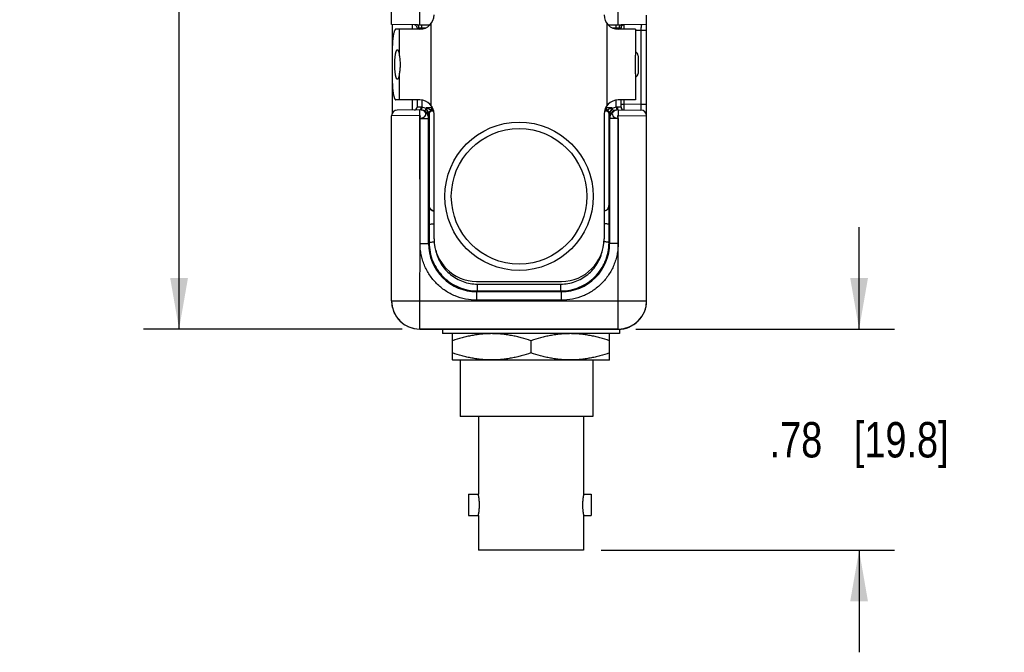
# Model space of a CAD drawing. Header units: inches. Extents: x 0 to 22, y 0 to 17.
# Tile 20 of 23: x 14.2 to 17.7, y 10.6 to 12.9. Entities that reach past the tile are written whole.
import ezdxf

# ---------------------------------------------------------------- set-up
doc = ezdxf.new("R2010")
doc.units = ezdxf.units.IN
doc.header["$LTSCALE"] = 1.21
doc.header["$MEASUREMENT"] = 0
doc.layers.get('0').update_dxf_attribs({"linetype": 'CONTINUOUS'})
for name, color, linetype in [('02___PRT_ALL_AXES', 7, 'CONTINUOUS'), ('DIMENSIONS', 7, 'CONTINUOUS'), ('FEATURES', 7, 'CONTINUOUS')]:
    doc.layers.add(name, color=color, linetype=linetype)
doc.styles.get("Standard").update_dxf_attribs({"font": 'txt', "width": 0.8})
doc.dimstyles.new('DIMSTYLE_1', dxfattribs={"dimtxt": 0.125, "dimasz": 0.18, "dimexe": 0.125, "dimexo": 0.0625, "dimgap": 0.0625, "dimtad": 0, "dimtih": 1, "dimtoh": 1, "dimzin": 4, "dimdsep": 46, "dimtxsty": 'STANDARD', "dimblk": '_FILLED', "dimblk1": '_FILLED', "dimblk2": '_FILLED', "dimcen": 0.09, "dimadec": 0, "dimazin": 0, "dimtp": 0.001, "dimtm": 0.001, "dimtfac": 1, "dimtofl": 0, "dimtmove": 0, "dimatfit": 3, "dimldrblk": '_FILLED', "dimfxl": 1, "dimtolj": 1, "dimtzin": 4, "dimarcsym": 0})

# ---------------------------------------------------------------- blocks, each defined once
blk = doc.blocks.new('_FILLED')
at = {"color": 0, "linetype": 'BYBLOCK'}
blk.add_solid([(0, 0), (-1, 0.174), (-1, -0.174)], dxfattribs=at)
blk = doc.blocks.new('*D3')
at = {"layer": 'DIMENSIONS', "color": 2, "linetype": 'CONTINUOUS'}
for p, q in [((15.5613, 14.557), (14.6585, 14.557)), ((14.7835, 14.557), (14.7835, 13.2906)), ((14.7835, 11.7743), (14.7835, 13.0406)), ((15.571, 11.7743), (14.6585, 11.7743))]:
    blk.add_line(p, q, dxfattribs=at)
at = {"layer": 'DIMENSIONS', "color": 2, "linetype": 'CONTINUOUS', "xscale": 0.18, "yscale": 0.18, "zscale": 0.18}
for p, rotation in [((14.7835, 14.557), 90), ((14.7835, 11.7743), 270)]:
    blk.add_blockref('_FILLED', p, dxfattribs=dict(at, rotation=rotation))
at = {"layer": 'DIMENSIONS', "color": 2, "linetype": 'CONTINUOUS', "insert": (14.7835, 13.2281), "char_height": 0.125, "width": 1.125, "attachment_point": 2, "line_spacing_factor": 0.9}
blk.add_mtext('2.78{\\Ftxt.shx;\\W1.000000;\\H0.125000; }[70.7]', dxfattribs=at)
blk = doc.blocks.new('*D12')
at = {"layer": 'DIMENSIONS', "color": 2, "linetype": 'CONTINUOUS'}
for p, q in [((17.1835, 11.7743), (17.1835, 12.1343)), ((16.396, 11.7743), (17.3085, 11.7743)), ((16.2738, 10.994), (17.3085, 10.994)), ((17.1835, 10.994), (17.1835, 10.634))]:
    blk.add_line(p, q, dxfattribs=at)
at = {"layer": 'DIMENSIONS', "color": 2, "linetype": 'CONTINUOUS', "xscale": 0.18, "yscale": 0.18, "zscale": 0.18}
for p, rotation in [((17.1835, 11.7743), 270), ((17.1835, 10.994), 90)]:
    blk.add_blockref('_FILLED', p, dxfattribs=dict(at, rotation=rotation))
at = {"layer": 'DIMENSIONS', "color": 2, "linetype": 'CONTINUOUS', "insert": (17.1835, 11.4466), "char_height": 0.125, "width": 1.025, "attachment_point": 2, "line_spacing_factor": 0.9}
blk.add_mtext('.78{\\Ftxt.shx;\\W1.000000;\\H0.125000; }[19.8]', dxfattribs=at)

msp = doc.modelspace()

# ---------------------------------------------------------------- linework, layer by layer
at = {"color": 7, "linetype": 'CONTINUOUS'}
for p, q in [((15.5335, 12.8488), (15.5335, 14.53)), ((15.6335, 12.848), (15.6335, 12.9079)), ((16.3335, 12.848), (16.3335, 12.9079)), ((16.4335, 11.8742), (16.4335, 12.8821)), ((15.6235, 12.848), (15.5335, 12.8488)), ((15.6235, 12.848), (15.6692, 12.848)), ((15.6235, 12.8381), (15.6235, 12.833)), ((15.6235, 12.8381), (15.6298, 12.838)), ((15.6298, 12.838), (15.6552, 12.838)), ((15.6405, 12.8335), (15.6405, 12.848)), ((16.2979, 12.848), (16.3435, 12.848)), ((16.3118, 12.838), (16.3372, 12.838)), ((16.3265, 12.8335), (16.3265, 12.848)), ((16.3372, 12.838), (16.3435, 12.8381)), ((16.4335, 12.8488), (16.3435, 12.848)), ((16.3435, 12.833), (16.3435, 12.8381)), ((16.3534, 12.8481), (16.3535, 12.833)), ((16.4135, 12.8286), (16.3949, 12.8284)), ((16.4335, 12.8286), (16.4135, 12.8286)), ((16.4135, 12.8286), (16.4135, 12.5674)), ((16.4035, 12.7392), (16.4035, 12.6768)), ((15.6235, 12.583), (15.6235, 12.5579)), ((15.6405, 12.5824), (15.6405, 12.5577)), ((16.3265, 12.5577), (16.3265, 12.5824)), ((16.3435, 12.5579), (16.3435, 12.583)), ((16.3535, 12.583), (16.3535, 12.5679)), ((15.6349, 12.5481), (15.5533, 12.5474)), ((15.6367, 12.5581), (15.6235, 12.5579)), ((15.6335, 12.5281), (15.6333, 12.5481)), ((15.6367, 12.548), (15.6349, 12.5481)), ((15.6405, 12.5577), (15.6391, 12.5478)), ((15.6551, 12.5525), (15.65, 12.5439)), ((15.6551, 12.5525), (15.6551, 12.5554)), ((15.6755, 12.5554), (15.6551, 12.5554)), ((15.6771, 12.5444), (15.6751, 12.5464)), ((15.6753, 12.5464), (15.6755, 12.5554)), ((15.6755, 12.5596), (15.6755, 12.5554)), ((15.6782, 12.5554), (15.6755, 12.5554)), ((16.2916, 12.5554), (16.2889, 12.5554)), ((16.2919, 12.5464), (16.29, 12.5444)), ((16.2916, 12.5554), (16.2916, 12.5596)), ((16.3119, 12.5554), (16.2916, 12.5554)), ((16.2918, 12.5464), (16.2916, 12.5554)), ((16.3119, 12.5554), (16.3119, 12.5525)), ((16.3119, 12.5525), (16.317, 12.5439)), ((16.3265, 12.5577), (16.328, 12.5478)), ((16.3435, 12.5579), (16.3304, 12.5581)), ((16.3322, 12.5481), (16.4137, 12.5474)), ((16.3337, 12.5481), (16.3335, 12.5281)), ((16.3435, 12.5679), (16.3535, 12.5679)), ((16.3535, 12.5679), (16.3534, 12.5479)), ((16.4135, 12.5674), (16.3535, 12.5679)), ((16.4335, 12.5674), (16.4135, 12.5674)), ((16.4135, 12.5674), (16.4137, 12.5474)), ((15.6335, 12.5281), (15.5335, 12.5274)), ((15.5335, 11.8742), (15.5335, 12.5274)), ((15.6339, 12.0765), (15.6335, 12.5281)), ((15.6339, 12.0765), (15.634, 12.5181)), ((15.634, 12.5181), (15.664, 12.5181)), ((15.664, 12.0765), (15.664, 12.5181)), ((15.6651, 12.5181), (15.664, 12.5181)), ((15.6668, 12.5347), (15.6651, 12.5364)), ((15.6651, 12.5181), (15.6651, 12.5364)), ((15.6668, 12.2106), (15.6668, 12.5347)), ((15.6835, 12.093), (15.6835, 12.533)), ((16.2835, 12.533), (16.2835, 12.093)), ((16.3019, 12.5364), (16.3003, 12.5347)), ((16.3003, 12.5347), (16.3003, 12.2106)), ((16.3019, 12.5364), (16.3019, 12.5181)), ((16.303, 12.5181), (16.3019, 12.5181)), ((16.333, 12.5181), (16.303, 12.5181)), ((16.303, 12.5181), (16.303, 12.0765)), ((16.333, 12.5181), (16.3331, 12.0765)), ((16.3331, 12.0765), (16.3335, 12.5281)), ((16.3335, 12.5281), (16.4335, 12.5274)), ((15.6668, 12.2106), (15.6659, 12.2098)), ((15.6659, 12.2098), (15.6659, 12.1439)), ((16.3012, 12.2098), (16.3003, 12.2106)), ((16.3012, 12.1439), (16.3012, 12.2098)), ((15.6659, 12.1439), (15.6661, 12.0786)), ((16.3009, 12.0786), (16.3012, 12.1439)), ((15.6335, 11.8742), (15.6339, 12.0765)), ((15.634, 12.0765), (15.664, 12.0765)), ((15.664, 12.0765), (15.6661, 12.0786)), ((16.3009, 12.0786), (16.303, 12.0765)), ((16.333, 12.0765), (16.303, 12.0765)), ((16.3335, 11.8742), (16.3331, 12.0765)), ((15.8335, 11.943), (16.1335, 11.943)), ((15.8366, 11.9332), (16.1304, 11.9332)), ((15.8366, 11.9091), (15.8366, 11.9332)), ((16.1304, 11.9091), (16.1304, 11.9332)), ((15.834, 11.9065), (15.8366, 11.9091)), ((16.133, 11.9065), (15.834, 11.9065)), ((15.834, 11.8765), (15.834, 11.9065)), ((15.8366, 11.9091), (16.1304, 11.9091)), ((16.1304, 11.9091), (16.133, 11.9065)), ((16.133, 11.8765), (16.133, 11.9065)), ((15.5335, 11.8742), (16.4335, 11.8742)), ((15.6335, 11.7742), (15.6335, 11.8742)), ((16.133, 11.8765), (15.834, 11.8765)), ((16.3335, 11.7741), (16.3335, 11.8742)), ((16.3335, 11.7743), (15.6335, 11.7743)), ((15.6335, 11.7742), (16.3335, 11.7741)), ((15.713, 11.7741), (15.713, 11.759)), ((16.338, 11.759), (15.713, 11.759)), ((15.749, 11.759), (15.748, 11.7584)), ((15.748, 11.6656), (15.748, 11.7584)), ((16.302, 11.759), (16.303, 11.7584)), ((16.303, 11.6656), (16.303, 11.7584)), ((16.338, 11.7743), (16.338, 11.759)), ((16.0255, 11.7336), (16.0255, 11.6903)), ((15.748, 11.6656), (15.749, 11.665)), ((16.302, 11.665), (15.749, 11.665)), ((15.7755, 11.665), (15.7755, 11.466)), ((16.2435, 11.665), (16.2435, 11.466)), ((16.303, 11.6656), (16.302, 11.665)), ((15.8398, 11.466), (15.7755, 11.466)), ((16.2435, 11.466), (15.8398, 11.466)), ((15.8398, 11.466), (15.8398, 11.1915)), ((16.2113, 11.466), (16.2113, 11.1915)), ((15.8055, 11.1915), (15.8398, 11.1915)), ((15.8055, 11.1915), (15.8055, 11.1165)), ((16.2113, 11.1915), (16.2385, 11.1915)), ((16.2385, 11.1915), (16.2385, 11.1165)), ((15.8055, 11.1165), (15.8398, 11.1165)), ((15.8398, 11.1165), (15.8398, 10.994)), ((16.2113, 11.1165), (16.2385, 11.1165)), ((16.2113, 11.1165), (16.2113, 10.994)), ((16.0255, 10.994), (15.8398, 10.994)), ((16.2113, 10.994), (16.0255, 10.994))]:
    msp.add_line(p, q, dxfattribs=at)
at = {"color": 3, "linetype": 'CONTINUOUS'}
for p, q in [((15.536, 12.8488), (15.536, 12.7707)), ((15.606, 12.8481), (15.606, 12.833)), ((15.536, 12.6453), (15.536, 12.5365)), ((15.606, 12.583), (15.606, 12.5478))]:
    msp.add_line(p, q, dxfattribs=at)
at = {"color": 7, "linetype": 'CONTINUOUS'}
for points in [[(15.6397, 12.5475), (15.6393, 12.5476), (15.6382, 12.5478), (15.6367, 12.548)], [(16.3322, 12.5481), (16.3303, 12.548), (16.3287, 12.5478), (16.3276, 12.5476), (16.3274, 12.5475)]]:
    msp.add_lwpolyline(points, dxfattribs=at)
for radius in [0.2617, 0.2391]:
    msp.add_circle((15.9835, 12.243), radius, dxfattribs=at)
for centre, radius, start, end in [((15.6135, 12.8381), 0.01, 0, 89.5001), ((16.3535, 12.8381), 0.01, 90.5, 179.9999), ((16.3885, 12.7392), 0.015, 0, 64.4208), ((16.3885, 12.6768), 0.015, 295.5792, 360), ((15.5535, 12.5274), 0.02, 90.5, 180), ((15.6135, 12.5579), 0.01, 270.5, 360), ((15.634, 12.5181), 0.03, 359.9987, 90.492), ((15.6348, 12.5181), 0.03, 81.7106, 88.0862), ((15.6751, 12.5364), 0.01, 90.0033, 179.9967), ((15.6751, 12.5364), 0.01, 90.1225, 180.0024), ((15.6756, 11.4133), 1.1331, 89.7003, 90.0251), ((16.2918, 11.3381), 1.2084, 89.9903, 90.2952), ((16.2919, 12.5364), 0.01, 0.0033, 89.9967), ((16.292, 12.5364), 0.01, 0.0034, 89.8781), ((16.333, 12.5181), 0.03, 89.5079, 180.0013), ((16.3323, 12.5181), 0.03, 91.486, 98.289), ((16.3535, 12.5579), 0.01, 180, 269.5001), ((16.4135, 12.5274), 0.02, 0, 89.5), ((15.6343, 12.5174), 0.0308, 36.6344, 59.3967), ((15.6343, 12.5174), 0.0308, 30.3115, 36.6369), ((15.6343, 12.5174), 0.0308, 28.3641, 30.3091), ((15.6344, 12.5174), 0.0307, 23.6729, 28.3614), ((15.6348, 12.5176), 0.0303, 0.9646, 23.7339), ((16.3323, 12.5175), 0.0304, 156.3071, 178.9942), ((16.3326, 12.5174), 0.0307, 151.6386, 156.3269), ((16.3327, 12.5174), 0.0308, 149.6907, 151.6359), ((16.3327, 12.5174), 0.0308, 143.3629, 149.6883), ((16.3327, 12.5174), 0.0308, 120.5862, 143.3825), ((15.834, 12.0764), 0.17, 179.9925, 270.0075), ((15.8335, 12.093), 0.15, 180, 270), ((16.1331, 12.0764), 0.17, 269.9925, 0.0075), ((16.1335, 12.093), 0.15, 270, 360), ((15.6339, 11.8743), 0.1003, 180.0233, 192.5971), ((15.6335, 11.8742), 0.1, 179.9982, 269.9876), ((15.6331, 11.8741), 0.0995, 192.6119, 193.4717), ((15.6337, 11.8743), 0.1002, 193.4866, 204.5824), ((16.3335, 11.8743), 0.1, 269.9959, 359.9948), ((16.3335, 11.874), 0.1, 269.9944, 0.0049), ((15.6332, 11.8741), 0.0997, 204.5934, 206.2698), ((15.6338, 11.8744), 0.1003, 206.2843, 217.8466), ((15.6332, 11.874), 0.0997, 217.8622, 219.896), ((15.6337, 11.8744), 0.1002, 219.9063, 230.2298), ((15.6333, 11.874), 0.0997, 230.2403, 232.035), ((15.6337, 11.8746), 0.1003, 232.0516, 243.8904), ((15.6334, 11.874), 0.0997, 243.9058, 245.021), ((15.6335, 11.8743), 0.1, 245.0235, 269.9996)]:
    msp.add_arc(centre, radius, start, end, dxfattribs=at)
for centre, start_param, end_param in [((15.6868, 12.5447), -2.077118, -1.801695), ((16.2803, 12.5447), -1.339898, -1.064475)]:
    msp.add_ellipse(centre, major_axis=(0.02, 0), ratio=0.017455, start_param=start_param, end_param=end_param, dxfattribs=at)
for points, knots in [([(15.6298, 12.838), (15.6298, 12.8393), (15.6295, 12.8417), (15.6282, 12.845), (15.6262, 12.8473), (15.6244, 12.848), (15.6235, 12.848)], [0, 0, 0, 0, 0.299065, 0.572703, 0.804004, 1, 1, 1, 1]), ([(16.3372, 12.838), (16.3372, 12.8393), (16.3376, 12.8417), (16.3388, 12.845), (16.3408, 12.8473), (16.3427, 12.848), (16.3435, 12.848)], [0, 0, 0, 0, 0.299867, 0.574096, 0.805173, 1, 1, 1, 1]), ([(16.4169, 12.8486), (16.4166, 12.8486), (16.4158, 12.8483), (16.415, 12.847), (16.4145, 12.8451), (16.414, 12.8415), (16.4136, 12.8359), (16.4135, 12.8312), (16.4135, 12.8286)], [0, 0, 0, 0, 0.049917, 0.113926, 0.204529, 0.323781, 0.633693, 1, 1, 1, 1]), ([(15.634, 12.5181), (15.6367, 12.5182), (15.6419, 12.5191), (15.6487, 12.5224), (15.6534, 12.5274), (15.6552, 12.5336), (15.6533, 12.5397), (15.6485, 12.5445), (15.6416, 12.5474), (15.6365, 12.5481), (15.6338, 12.5481)], [0, 0, 0, 0, 0.144424, 0.278801, 0.39736, 0.502785, 0.607283, 0.723729, 0.856372, 1, 1, 1, 1]), ([(15.6367, 12.5581), (15.6367, 12.5568), (15.6366, 12.5544), (15.6362, 12.5513), (15.6357, 12.5492), (15.6349, 12.5481), (15.6345, 12.5481)], [0, 0, 0, 0, 0.362704, 0.674165, 0.890773, 1, 1, 1, 1]), ([(15.6651, 12.5364), (15.665, 12.5365), (15.6648, 12.5369), (15.6644, 12.5375), (15.6639, 12.5384), (15.6631, 12.5399), (15.6621, 12.5419), (15.6607, 12.5445), (15.6594, 12.5471), (15.6575, 12.5508), (15.6561, 12.5536), (15.6551, 12.5554)], [0, 0, 0, 0, 0.017323, 0.054545, 0.104601, 0.161938, 0.289195, 0.425391, 0.566206, 0.709625, 1, 1, 1, 1]), ([(15.6753, 12.5464), (15.6747, 12.5465), (15.6735, 12.547), (15.6715, 12.5479), (15.669, 12.549), (15.6654, 12.5507), (15.6608, 12.5528), (15.657, 12.5545), (15.6551, 12.5554)], [0, 0, 0, 0, 0.070158, 0.178, 0.304613, 0.438517, 0.71662, 1, 1, 1, 1]), ([(15.6651, 12.5181), (15.6651, 12.5241), (15.664, 12.5331), (15.6602, 12.5447), (15.6571, 12.5501), (15.6551, 12.5525)], [0, 0, 0, 0, 0.492191, 0.743141, 1, 1, 1, 1]), ([(15.6751, 12.5464), (15.6751, 12.5464), (15.6751, 12.5464), (15.6751, 12.5464), (15.6751, 12.5464)], [0, 0, 0, 0, 0.376952, 1, 1, 1, 1]), ([(16.3119, 12.5554), (16.31, 12.5545), (16.3063, 12.5528), (16.3016, 12.5507), (16.298, 12.549), (16.2956, 12.5479), (16.2935, 12.547), (16.2923, 12.5465), (16.2918, 12.5464)], [0, 0, 0, 0, 0.283387, 0.561489, 0.695405, 0.821982, 0.929861, 1, 1, 1, 1]), ([(16.292, 12.5464), (16.292, 12.5464), (16.292, 12.5464), (16.2919, 12.5464), (16.2919, 12.5464)], [0, 0, 0, 0, 0.62229, 1, 1, 1, 1]), ([(16.3119, 12.5525), (16.3099, 12.5501), (16.3068, 12.5447), (16.303, 12.5331), (16.302, 12.5241), (16.3019, 12.5181)], [0, 0, 0, 0, 0.256859, 0.507809, 1, 1, 1, 1]), ([(16.3119, 12.5554), (16.311, 12.5536), (16.3096, 12.5508), (16.3077, 12.5471), (16.3063, 12.5445), (16.305, 12.5419), (16.3039, 12.5399), (16.3031, 12.5384), (16.3026, 12.5375), (16.3022, 12.5369), (16.3021, 12.5365), (16.302, 12.5364)], [0, 0, 0, 0, 0.290387, 0.433809, 0.574627, 0.710822, 0.838078, 0.895411, 0.94547, 0.982696, 1, 1, 1, 1]), ([(16.3333, 12.5481), (16.3306, 12.5481), (16.3254, 12.5474), (16.3186, 12.5445), (16.3137, 12.5397), (16.3119, 12.5336), (16.3136, 12.5274), (16.3184, 12.5224), (16.3251, 12.5191), (16.3303, 12.5182), (16.333, 12.5181)], [0, 0, 0, 0, 0.143631, 0.276269, 0.392713, 0.497214, 0.602641, 0.7212, 0.855575, 1, 1, 1, 1]), ([(16.3304, 12.5581), (16.3304, 12.5568), (16.3304, 12.5544), (16.3309, 12.5513), (16.3314, 12.5492), (16.3322, 12.5481), (16.3325, 12.5481)], [0, 0, 0, 0, 0.362697, 0.674156, 0.890768, 1, 1, 1, 1]), ([(15.634, 12.5181), (15.634, 12.5191), (15.6342, 12.5207), (15.6346, 12.5227), (15.6349, 12.5243), (15.6351, 12.5257), (15.635, 12.5269), (15.6345, 12.5279), (15.6338, 12.5281), (15.6335, 12.5281)], [0, 0, 0, 0, 0.279015, 0.434404, 0.584734, 0.718453, 0.82662, 0.910374, 1, 1, 1, 1]), ([(15.6651, 12.5364), (15.6651, 12.5364), (15.6651, 12.5364), (15.6651, 12.5364), (15.6651, 12.5364)], [0, 0, 0, 0, 0.415595, 1, 1, 1, 1]), ([(15.6668, 12.5347), (15.6668, 12.537), (15.6683, 12.5407), (15.6726, 12.5438), (15.6755, 12.5445), (15.6771, 12.5444)], [0, 0, 0, 0, 0.439392, 0.697069, 1, 1, 1, 1]), ([(16.29, 12.5444), (16.2915, 12.5445), (16.2945, 12.5438), (16.2987, 12.5407), (16.3002, 12.537), (16.3003, 12.5347)], [0, 0, 0, 0, 0.302931, 0.560608, 1, 1, 1, 1]), ([(16.302, 12.5364), (16.302, 12.5364), (16.3019, 12.5364), (16.3019, 12.5364), (16.3019, 12.5364)], [0, 0, 0, 0, 0.584438, 1, 1, 1, 1]), ([(16.333, 12.5181), (16.333, 12.5191), (16.3328, 12.5207), (16.3324, 12.5227), (16.3321, 12.5243), (16.3319, 12.5257), (16.332, 12.5269), (16.3325, 12.5279), (16.3332, 12.5281), (16.3335, 12.5281)], [0, 0, 0, 0, 0.279276, 0.43451, 0.584512, 0.717908, 0.825996, 0.910108, 1, 1, 1, 1]), ([(15.6659, 12.2098), (15.6659, 12.2077), (15.6667, 12.2034), (15.67, 12.1975), (15.6756, 12.1925), (15.6807, 12.1907), (15.6835, 12.1903)], [0, 0, 0, 0, 0.218468, 0.449741, 0.706935, 1, 1, 1, 1]), ([(15.6834, 12.1913), (15.6808, 12.1918), (15.676, 12.1937), (15.6706, 12.1986), (15.6675, 12.2045), (15.6668, 12.2086), (15.6668, 12.2106)], [0, 0, 0, 0, 0.291819, 0.548452, 0.780342, 1, 1, 1, 1]), ([(16.2836, 12.1913), (16.2862, 12.1918), (16.2911, 12.1937), (16.2964, 12.1986), (16.2995, 12.2045), (16.3002, 12.2086), (16.3003, 12.2106)], [0, 0, 0, 0, 0.291819, 0.548452, 0.780342, 1, 1, 1, 1]), ([(16.3012, 12.2098), (16.3011, 12.2077), (16.3004, 12.2034), (16.2971, 12.1975), (16.2914, 12.1925), (16.2863, 12.1907), (16.2836, 12.1903)], [0, 0, 0, 0, 0.218484, 0.449792, 0.707051, 1, 1, 1, 1]), ([(15.6659, 12.1439), (15.6659, 12.1441), (15.6665, 12.1444), (15.6674, 12.1447), (15.669, 12.145), (15.6722, 12.1454), (15.677, 12.1458), (15.6812, 12.1459), (15.6835, 12.146)], [0, 0, 0, 0, 0.029529, 0.089103, 0.180513, 0.301512, 0.617707, 1, 1, 1, 1]), ([(16.3012, 12.1439), (16.3011, 12.1441), (16.3006, 12.1444), (16.2996, 12.1447), (16.298, 12.145), (16.2949, 12.1454), (16.29, 12.1458), (16.2858, 12.1459), (16.2836, 12.146)], [0, 0, 0, 0, 0.02953, 0.089104, 0.180514, 0.301514, 0.61771, 1, 1, 1, 1]), ([(15.834, 11.8765), (15.8209, 11.8765), (15.7947, 11.8791), (15.757, 11.8905), (15.7222, 11.9091), (15.6917, 11.9342), (15.6667, 11.9647), (15.6512, 11.9937), (15.6423, 12.0183), (15.6376, 12.0374), (15.6347, 12.0568), (15.6339, 12.0699), (15.6339, 12.0765)], [0, 0, 0, 0, 0.124912, 0.249867, 0.374849, 0.499845, 0.624844, 0.749826, 0.812393, 0.874928, 0.937475, 1, 1, 1, 1]), ([(15.6661, 12.0786), (15.6661, 12.0788), (15.6666, 12.0795), (15.6684, 12.0805), (15.6721, 12.0815), (15.6778, 12.0823), (15.6822, 12.0826), (15.6845, 12.0826)], [0, 0, 0, 0, 0.043766, 0.110208, 0.324754, 0.633525, 1, 1, 1, 1]), ([(15.6661, 12.0786), (15.6662, 12.0675), (15.6684, 12.0454), (15.6813, 12.0031), (15.7128, 11.9559), (15.7602, 11.9243), (15.803, 11.9113), (15.8255, 11.9091), (15.8366, 11.9091)], [0, 0, 0, 0, 0.124274, 0.248732, 0.497431, 0.747601, 0.873731, 1, 1, 1, 1]), ([(16.1304, 11.9091), (16.1416, 11.9091), (16.164, 11.9113), (16.2068, 11.9243), (16.2542, 11.9559), (16.2857, 12.0031), (16.2986, 12.0454), (16.3009, 12.0675), (16.3009, 12.0786)], [0, 0, 0, 0, 0.126268, 0.252398, 0.502567, 0.751267, 0.875726, 1, 1, 1, 1]), ([(16.3331, 12.0765), (16.3331, 12.0699), (16.3323, 12.0568), (16.3295, 12.0374), (16.3247, 12.0183), (16.3159, 11.9937), (16.3004, 11.9647), (16.2753, 11.9342), (16.2448, 11.9091), (16.21, 11.8905), (16.1723, 11.8791), (16.1461, 11.8765), (16.133, 11.8765)], [0, 0, 0, 0, 0.062525, 0.125072, 0.187607, 0.250174, 0.375156, 0.500155, 0.625151, 0.750133, 0.875088, 1, 1, 1, 1]), ([(16.3009, 12.0786), (16.3009, 12.0788), (16.3005, 12.0795), (16.2986, 12.0805), (16.2949, 12.0815), (16.2892, 12.0823), (16.2849, 12.0826), (16.2825, 12.0826)], [0, 0, 0, 0, 0.043766, 0.110208, 0.324754, 0.633525, 1, 1, 1, 1]), ([(15.6892, 12.0531), (15.6926, 12.0365), (15.7053, 12.0042), (15.7394, 11.965), (15.7849, 11.9392), (15.8194, 11.9332), (15.8366, 11.9332)], [0, 0, 0, 0, 0.247809, 0.497113, 0.748031, 1, 1, 1, 1]), ([(16.1304, 11.9332), (16.1476, 11.9332), (16.1822, 11.9392), (16.2277, 11.965), (16.2618, 12.0042), (16.2744, 12.0365), (16.2778, 12.053)], [0, 0, 0, 0, 0.251968, 0.502885, 0.75219, 1, 1, 1, 1]), ([(16.0255, 11.7336), (16.0143, 11.7374), (15.9972, 11.7425), (15.9743, 11.7482), (15.9569, 11.7518), (15.9395, 11.7547), (15.9249, 11.7565), (15.9132, 11.7575), (15.9014, 11.7582), (15.8868, 11.7585), (15.8721, 11.7582), (15.8604, 11.7575), (15.8487, 11.7565), (15.834, 11.7547), (15.8166, 11.7518), (15.7993, 11.7482), (15.7763, 11.7425), (15.7593, 11.7374), (15.748, 11.7336)], [0, 0, 0, 0, 0.125684, 0.188331, 0.250849, 0.313251, 0.375557, 0.406684, 0.437799, 0.5, 0.562201, 0.593316, 0.624443, 0.686749, 0.749151, 0.811669, 0.874316, 1, 1, 1, 1]), ([(16.303, 11.7336), (16.2918, 11.7374), (16.2747, 11.7425), (16.2518, 11.7482), (16.2344, 11.7518), (16.217, 11.7547), (16.2024, 11.7565), (16.1907, 11.7575), (16.1789, 11.7582), (16.1643, 11.7585), (16.1496, 11.7582), (16.1379, 11.7575), (16.1262, 11.7565), (16.1115, 11.7547), (16.0941, 11.7518), (16.0768, 11.7482), (16.0538, 11.7425), (16.0368, 11.7374), (16.0255, 11.7336)], [0, 0, 0, 0, 0.125684, 0.188331, 0.250849, 0.313251, 0.375557, 0.406684, 0.437799, 0.5, 0.562201, 0.593316, 0.624443, 0.686749, 0.749151, 0.811669, 0.874316, 1, 1, 1, 1]), ([(16.0255, 11.6903), (16.0143, 11.6866), (15.9972, 11.6814), (15.9743, 11.6757), (15.9569, 11.6721), (15.9395, 11.6692), (15.9249, 11.6675), (15.9132, 11.6665), (15.9014, 11.6658), (15.8868, 11.6654), (15.8721, 11.6658), (15.8604, 11.6665), (15.8487, 11.6675), (15.834, 11.6692), (15.8166, 11.6721), (15.7993, 11.6757), (15.7763, 11.6814), (15.7593, 11.6866), (15.748, 11.6903)], [0, 0, 0, 0, 0.125684, 0.188331, 0.250849, 0.313251, 0.375557, 0.406684, 0.437799, 0.5, 0.562201, 0.593316, 0.624443, 0.686749, 0.749151, 0.811669, 0.874316, 1, 1, 1, 1]), ([(16.303, 11.6903), (16.2918, 11.6866), (16.2747, 11.6814), (16.2518, 11.6757), (16.2344, 11.6721), (16.217, 11.6692), (16.2024, 11.6675), (16.1907, 11.6665), (16.1789, 11.6658), (16.1643, 11.6654), (16.1496, 11.6658), (16.1379, 11.6665), (16.1262, 11.6675), (16.1115, 11.6692), (16.0941, 11.6721), (16.0768, 11.6757), (16.0538, 11.6814), (16.0368, 11.6866), (16.0255, 11.6903)], [0, 0, 0, 0, 0.125684, 0.188331, 0.250849, 0.313251, 0.375557, 0.406684, 0.437799, 0.5, 0.562201, 0.593316, 0.624443, 0.686749, 0.749151, 0.811669, 0.874316, 1, 1, 1, 1]), ([(15.8436, 11.154), (15.8436, 11.1564), (15.8435, 11.1612), (15.8431, 11.1671), (15.8428, 11.1716), (15.8424, 11.1748), (15.8421, 11.1777), (15.8417, 11.1804), (15.8413, 11.1829), (15.841, 11.1851), (15.8407, 11.1867), (15.8405, 11.1879), (15.8403, 11.1886), (15.8402, 11.1893), (15.8401, 11.1899), (15.84, 11.1903), (15.8399, 11.1907), (15.8399, 11.1909), (15.8399, 11.1911), (15.8398, 11.1912), (15.8398, 11.1913), (15.8398, 11.1914), (15.8398, 11.1914), (15.8398, 11.1915), (15.8398, 11.1915), (15.8398, 11.1915), (15.8398, 11.1915)], [0, 0, 0, 0, 0.194201, 0.381034, 0.469389, 0.553288, 0.631967, 0.70467, 0.770709, 0.829448, 0.88028, 0.90257, 0.922693, 0.940586, 0.956197, 0.969489, 0.980427, 0.985001, 0.988974, 0.99234, 0.995095, 0.997239, 0.998771, 0.999307, 0.999691, 1, 1, 1, 1]), ([(16.2113, 11.1915), (16.2113, 11.1915), (16.2113, 11.1915), (16.2113, 11.1915), (16.2113, 11.1914), (16.2112, 11.1914), (16.2112, 11.1913), (16.2112, 11.1912), (16.2112, 11.1911), (16.2112, 11.1909), (16.2111, 11.1907), (16.211, 11.1903), (16.2109, 11.1899), (16.2108, 11.1893), (16.2107, 11.1886), (16.2106, 11.1879), (16.2104, 11.1867), (16.2101, 11.1851), (16.2097, 11.1829), (16.2093, 11.1804), (16.209, 11.1777), (16.2086, 11.1748), (16.2083, 11.1716), (16.2079, 11.1671), (16.2075, 11.1612), (16.2074, 11.1564), (16.2074, 11.154)], [0, 0, 0, 0, 0.000309, 0.000693, 0.001229, 0.002761, 0.004905, 0.00766, 0.011026, 0.014999, 0.019573, 0.030511, 0.043803, 0.059414, 0.077307, 0.09743, 0.11972, 0.170552, 0.229291, 0.29533, 0.368033, 0.446712, 0.530611, 0.618966, 0.805799, 1, 1, 1, 1]), ([(15.8398, 11.1165), (15.8398, 11.1165), (15.8398, 11.1165), (15.8398, 11.1165), (15.8398, 11.1165), (15.8398, 11.1165), (15.8398, 11.1165), (15.8398, 11.1165), (15.8398, 11.1166), (15.8398, 11.1166), (15.8398, 11.1166), (15.8398, 11.1167), (15.8398, 11.1168), (15.8399, 11.1169), (15.8399, 11.1171), (15.8399, 11.1172), (15.84, 11.1174), (15.84, 11.1177), (15.8401, 11.1182), (15.8402, 11.1187), (15.8403, 11.1194), (15.8405, 11.1201), (15.8406, 11.121), (15.8408, 11.1219), (15.841, 11.1232), (15.8413, 11.1251), (15.8417, 11.1276), (15.8421, 11.1303), (15.8424, 11.1332), (15.8428, 11.1364), (15.843, 11.1397), (15.8433, 11.1431), (15.8435, 11.1479), (15.8436, 11.1516), (15.8436, 11.154)], [0, 0, 0, 0, 0.000019, 0.000077, 0.000172, 0.000306, 0.000688, 0.001224, 0.001912, 0.002753, 0.003747, 0.004894, 0.007647, 0.01101, 0.01498, 0.019553, 0.024723, 0.030486, 0.043773, 0.05938, 0.077269, 0.097388, 0.119675, 0.144067, 0.170502, 0.229236, 0.295273, 0.367975, 0.446655, 0.530557, 0.618917, 0.71093, 0.805775, 1, 1, 1, 1]), ([(16.2074, 11.154), (16.2074, 11.1516), (16.2075, 11.1479), (16.2078, 11.1431), (16.208, 11.1397), (16.2083, 11.1364), (16.2086, 11.1332), (16.209, 11.1303), (16.2093, 11.1276), (16.2097, 11.1251), (16.21, 11.1232), (16.2103, 11.1219), (16.2104, 11.121), (16.2106, 11.1201), (16.2107, 11.1194), (16.2108, 11.1187), (16.2109, 11.1182), (16.211, 11.1177), (16.2111, 11.1174), (16.2111, 11.1172), (16.2112, 11.1171), (16.2112, 11.1169), (16.2112, 11.1168), (16.2112, 11.1167), (16.2112, 11.1166), (16.2112, 11.1166), (16.2113, 11.1166), (16.2113, 11.1165), (16.2113, 11.1165), (16.2113, 11.1165), (16.2113, 11.1165), (16.2113, 11.1165), (16.2113, 11.1165), (16.2113, 11.1165), (16.2113, 11.1165)], [0, 0, 0, 0, 0.194225, 0.28907, 0.381083, 0.469443, 0.553345, 0.632025, 0.704727, 0.770764, 0.829498, 0.855933, 0.880325, 0.902612, 0.922731, 0.94062, 0.956227, 0.969514, 0.975277, 0.980447, 0.98502, 0.98899, 0.992353, 0.995106, 0.996253, 0.997247, 0.998088, 0.998776, 0.999312, 0.999694, 0.999828, 0.999923, 0.999981, 1, 1, 1, 1])]:
    msp.add_open_spline(points, degree=3, knots=knots, dxfattribs=at)
for points in [[(15.6405, 12.5577), (15.6393, 12.5579), (15.638, 12.5581), (15.6367, 12.5581)], [(15.65, 12.5439), (15.6467, 12.5459), (15.6429, 12.5472), (15.6391, 12.5478)], [(15.6551, 12.5525), (15.6507, 12.5551), (15.6456, 12.5569), (15.6405, 12.5577)], [(16.3265, 12.5577), (16.3214, 12.5569), (16.3164, 12.5551), (16.3119, 12.5525)], [(16.328, 12.5478), (16.3241, 12.5472), (16.3203, 12.5459), (16.317, 12.5439)], [(16.3304, 12.5581), (16.3291, 12.5581), (16.3278, 12.5579), (16.3265, 12.5577)]]:
    msp.add_open_spline(points, degree=3, dxfattribs=at)
at = {"layer": '02___PRT_ALL_AXES', "color": 7, "linetype": 'CONTINUOUS'}
for p, q in [((15.5608, 12.833), (15.5608, 12.7412)), ((16.3949, 12.833), (16.3949, 12.7412)), ((15.5608, 12.6748), (15.5608, 12.583)), ((16.3949, 12.6748), (16.3949, 12.583))]:
    msp.add_line(p, q, dxfattribs=at)
for points, knots in [([(15.5448, 12.708), (15.5448, 12.7114), (15.545, 12.718), (15.5454, 12.7262), (15.5459, 12.7324), (15.5463, 12.7368), (15.5469, 12.7409), (15.5474, 12.7446), (15.5481, 12.7481), (15.5488, 12.7511), (15.5495, 12.7537), (15.5502, 12.7556), (15.5508, 12.7569), (15.5512, 12.7577), (15.5516, 12.7584), (15.5521, 12.759), (15.5525, 12.7594), (15.553, 12.7597), (15.5534, 12.7599), (15.5537, 12.76), (15.5539, 12.76)], [0, 0, 0, 0, 0.187584, 0.368277, 0.45385, 0.535215, 0.611643, 0.682426, 0.746947, 0.804685, 0.855185, 0.898169, 0.916799, 0.933521, 0.948378, 0.96145, 0.972869, 0.982847, 0.991726, 1, 1, 1, 1]), ([(15.5539, 12.76), (15.554, 12.76), (15.5544, 12.7599), (15.5549, 12.7597), (15.5554, 12.7593), (15.5559, 12.7587), (15.5563, 12.758), (15.5568, 12.7572), (15.5573, 12.7562), (15.5577, 12.755), (15.5582, 12.7537), (15.5588, 12.7518), (15.5595, 12.749), (15.5602, 12.7452), (15.5606, 12.7426), (15.5608, 12.7412)], [0, 0, 0, 0, 0.024142, 0.050456, 0.080641, 0.115806, 0.156581, 0.203316, 0.256198, 0.31531, 0.380626, 0.452068, 0.612859, 0.796285, 1, 1, 1, 1]), ([(15.5608, 12.7412), (15.5612, 12.7387), (15.5619, 12.7336), (15.5628, 12.7255), (15.5634, 12.7169), (15.5635, 12.711), (15.5635, 12.708)], [0, 0, 0, 0, 0.223663, 0.469888, 0.731182, 1, 1, 1, 1]), ([(16.3949, 12.6748), (16.3949, 12.6759), (16.3949, 12.6784), (16.3948, 12.6836), (16.3945, 12.6905), (16.3943, 12.6991), (16.3942, 12.708), (16.3943, 12.7169), (16.3945, 12.7255), (16.3948, 12.7324), (16.3949, 12.7375), (16.3949, 12.74), (16.3949, 12.7412)], [0, 0, 0, 0, 0.053945, 0.111284, 0.234214, 0.365093, 0.500009, 0.634924, 0.7658, 0.888723, 0.946057, 1, 1, 1, 1]), ([(15.5539, 12.656), (15.5537, 12.656), (15.5534, 12.656), (15.553, 12.6562), (15.5525, 12.6565), (15.5521, 12.657), (15.5516, 12.6576), (15.5512, 12.6582), (15.5508, 12.659), (15.5502, 12.6603), (15.5495, 12.6622), (15.5488, 12.6649), (15.5481, 12.6679), (15.5474, 12.6713), (15.5469, 12.6751), (15.5463, 12.6792), (15.5459, 12.6835), (15.5454, 12.6898), (15.545, 12.698), (15.5448, 12.7046), (15.5448, 12.708)], [0, 0, 0, 0, 0.008274, 0.017153, 0.027131, 0.03855, 0.051622, 0.066479, 0.083201, 0.101831, 0.144815, 0.195315, 0.253053, 0.317574, 0.388357, 0.464785, 0.54615, 0.631723, 0.812416, 1, 1, 1, 1]), ([(15.5635, 12.708), (15.5635, 12.705), (15.5634, 12.6991), (15.5628, 12.6905), (15.5619, 12.6824), (15.5612, 12.6772), (15.5608, 12.6748)], [0, 0, 0, 0, 0.26881, 0.530104, 0.776333, 1, 1, 1, 1]), ([(15.5608, 12.6748), (15.5606, 12.6734), (15.5602, 12.6707), (15.5595, 12.667), (15.5588, 12.6642), (15.5582, 12.6622), (15.5577, 12.6609), (15.5573, 12.6598), (15.5568, 12.6588), (15.5563, 12.6579), (15.5559, 12.6572), (15.5554, 12.6567), (15.5549, 12.6563), (15.5544, 12.656), (15.554, 12.656), (15.5539, 12.656)], [0, 0, 0, 0, 0.203715, 0.387141, 0.547932, 0.619374, 0.68469, 0.743802, 0.796684, 0.843419, 0.884194, 0.919359, 0.949544, 0.975858, 1, 1, 1, 1])]:
    msp.add_open_spline(points, degree=3, knots=knots, dxfattribs=at)
at = {"layer": 'FEATURES', "color": 7, "linetype": 'CONTINUOUS'}
for p, q in [((15.6335, 12.833), (15.5488, 12.833)), ((15.6721, 12.8512), (15.6721, 12.5648)), ((16.2949, 12.5648), (16.2949, 12.8512)), ((16.3949, 12.833), (16.3335, 12.833)), ((15.5358, 12.758), (15.5358, 12.658)), ((15.6335, 12.583), (15.5488, 12.583)), ((16.3949, 12.583), (16.3335, 12.583))]:
    msp.add_line(p, q, dxfattribs=at)
for centre, start, end in [((15.6335, 12.883), 270, 360), ((16.3335, 12.883), 180, 270), ((15.6335, 12.533), 0, 90), ((16.3335, 12.533), 90, 180)]:
    msp.add_arc(centre, 0.05, start, end, dxfattribs=at)
for points, knots in [([(15.5488, 12.833), (15.5486, 12.833), (15.5482, 12.8329), (15.5475, 12.8326), (15.5469, 12.8322), (15.5462, 12.8315), (15.5456, 12.8307), (15.545, 12.8297), (15.5444, 12.8286), (15.5438, 12.8272), (15.5432, 12.8257), (15.5424, 12.8234), (15.5415, 12.8202), (15.5405, 12.8158), (15.5396, 12.8109), (15.5387, 12.8054), (15.538, 12.7995), (15.5373, 12.7932), (15.5366, 12.7842), (15.536, 12.7724), (15.5358, 12.7629), (15.5358, 12.758)], [0, 0, 0, 0, 0.008271, 0.017153, 0.027131, 0.038547, 0.051618, 0.066478, 0.083204, 0.101831, 0.122372, 0.14482, 0.195326, 0.253059, 0.317583, 0.388362, 0.464781, 0.546157, 0.631748, 0.812375, 1, 1, 1, 1]), ([(15.5358, 12.658), (15.5358, 12.6531), (15.536, 12.6435), (15.5366, 12.6317), (15.5373, 12.6227), (15.538, 12.6164), (15.5387, 12.6105), (15.5396, 12.6051), (15.5405, 12.6002), (15.5415, 12.5958), (15.5424, 12.5925), (15.5432, 12.5902), (15.5438, 12.5887), (15.5444, 12.5874), (15.545, 12.5862), (15.5456, 12.5853), (15.5462, 12.5844), (15.5469, 12.5838), (15.5475, 12.5833), (15.5482, 12.583), (15.5486, 12.583), (15.5488, 12.583)], [0, 0, 0, 0, 0.187625, 0.368252, 0.453843, 0.535219, 0.611638, 0.682417, 0.746941, 0.804674, 0.85518, 0.877628, 0.898169, 0.916796, 0.933522, 0.948382, 0.961453, 0.972869, 0.982847, 0.991729, 1, 1, 1, 1])]:
    msp.add_open_spline(points, degree=3, knots=knots, dxfattribs=at)

# ---------------------------------------------------------------- dimensions: what is measured, and where the dimension line sits
at = {"layer": 'DIMENSIONS', "color": 2, "linetype": 'CONTINUOUS'}
for base, p1, p2, picture, middle in [((14.7835, 11.7743), (15.6238, 14.557), (15.6335, 11.7743), '*D3', (14.7835, 13.1656)), ((17.1835, 10.994), (16.3335, 11.7743), (16.2113, 10.994), '*D12', (17.1835, 11.3841))]:
    dim = msp.add_linear_dim(base=base, p1=p1, p2=p2, angle=270, dimstyle='DIMSTYLE_1', dxfattribs=at)
    dim.commit()
    dim.dimension.update_dxf_attribs({"geometry": picture, "text_midpoint": middle, "dimtype": 160})

doc.saveas('drawing.dxf')
